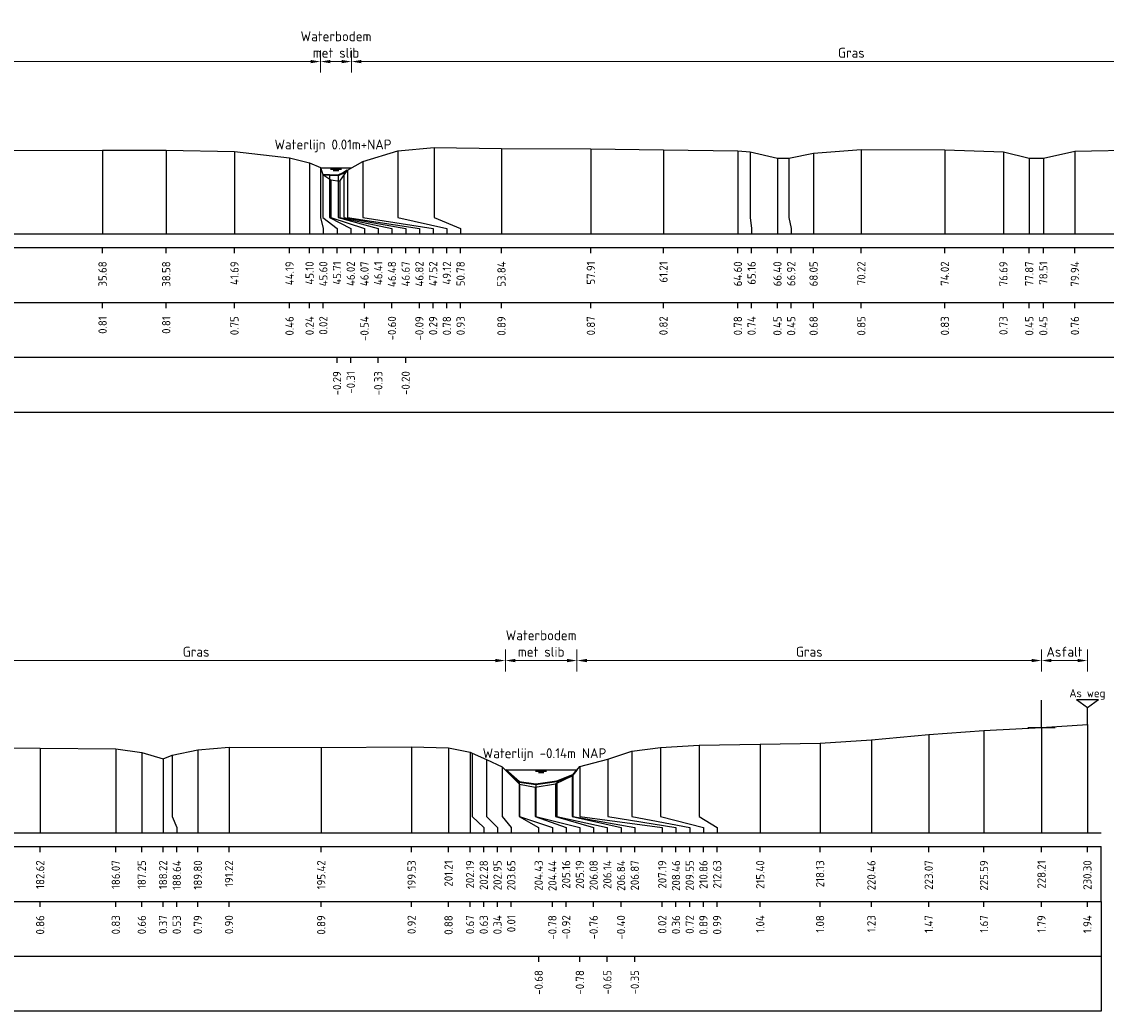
# Model space of a CAD drawing. Header units: metres. Extents: x 132725 to 140175, y 414354 to 417094.
# Tile 17 of 61: x 139882 to 139932, y 416329 to 416374. Entities that reach past the tile are written whole.
import ezdxf
from ezdxf.enums import TextEntityAlignment as Align

# ---------------------------------------------------------------- set-up
doc = ezdxf.new("R2010")
doc.units = ezdxf.units.M
doc.header["$PDMODE"] = 35
doc.header["$PDSIZE"] = 0.075
doc.layers.get('Defpoints').update_dxf_attribs({"true_color": 0x806000})
for name, color, linetype, lineweight in [('B-ME-AM-AS-SD', 10, 'Continuous', 25), ('B-ME-GW-MAAIVELD-GD', 8, 'GW-MAAIVELD', 25), ('B-ME-VH-KANT ASFALT-SD', 7, 'Continuous', 25), ('X-ME-AL-PROFIEL_BOVENKANT SLIB-GD', 42, 'Continuous', 35), ('X-XX-AL-DETAIL1-M', 7, 'Continuous', 18), ('X-XX-AL-NAP-T18', 7, 'Continuous', 18)]:
    doc.layers.add(name, color=color, linetype=linetype, lineweight=lineweight)
doc.layers.add('X-ME-AL-PROFIEL_WATERLIJN-GD', color=150, linetype='Continuous')
doc.layers.add('X-ME-AL-PROFIELRASTER-S', color=7, linetype='Continuous')
doc.styles.add('NLCS-ISO-ANNOTATIEF-T18', font='NLCS-ISO.ttf', dxfattribs={"height": 1.8})
doc.styles.add('NLCS-ISO-ANNOTATIVE-T18', font='NLCS-ISO.ttf', dxfattribs={"height": 1.8})
doc.linetypes.add('GW-MAAIVELD', pattern='A,12,[40,NLCS.SHX,S=1,R=0,X=0,Y=-0.5],12', length=24)
doc.dimstyles.new('NLCS-ANNOTATIEF-T18-PIJL_L2_H0', dxfattribs={"dimtxt": 2.5, "dimasz": 1.8, "dimexe": 2, "dimexo": 2, "dimgap": 0.7, "dimtad": 1, "dimzin": 0, "dimdsep": 46, "dimtxsty": 'NLCS-ISO-ANNOTATIEF-T18', "dimcen": 0, "dimdle": 2, "dimclrd": 256, "dimclre": 256, "dimclrt": 10, "dimaunit": 2, "dimadec": 0, "dimazin": 0, "dimtfac": 1, "dimtdec": 3, "dimtofl": 0, "dimtmove": 0, "dimatfit": 3, "dimfxl": 2, "dimfxlon": 1, "dimtfillclr": 256, "dimtolj": 1, "dimtzin": 0, "dimlwd": -1, "dimlwe": -1, "dimarcsym": 0})

# ---------------------------------------------------------------- blocks, each defined once
blk = doc.blocks.new('SAL-PROFIELRASTER_BALK_EIND1-SOD')
at = {"color": 0, "linetype": 'ByBlock', "lineweight": -2}
blk.add_line((1, -12.5), (1, -2.5), dxfattribs=at)
at = {"color": 0, "linetype": 'ByBlock', "lineweight": -2, "flags": 128}
for points in [[(0, 0), (1, 0)], [(0, -2.5), (1, -2.5)], [(0, -12.5), (1, -12.5)]]:
    blk.add_lwpolyline(points, dxfattribs=at)
blk = doc.blocks.new('SAL-PROFIELRASTER_BALK_EIND2-SOD')
at = {"color": 0, "linetype": 'ByBlock', "lineweight": -2}
for p, q in [((1, -2.5), (1, -12.5)), ((1, -12.5), (0, -12.5))]:
    blk.add_line(p, q, dxfattribs=at)
blk = doc.blocks.new('SAL-PROFIELRASTER_BALK_DATA-SOD')
at = {"color": 0, "linetype": 'ByBlock', "lineweight": -2}
blk.add_lwpolyline([(0, -3.5), (0, -2.5)], dxfattribs=at)
at = {"color": 0, "linetype": 'ByBlock', "lineweight": -2, "style": 'NLCS-ISO-ANNOTATIVE-T18'}
blk.add_attdef('GETAL', text='', height=1.5, rotation=90, dxfattribs=at).set_placement((0.75, -5), align=Align.RIGHT)
blk = doc.blocks.new('SAL-PROFIELRASTER_AANHAAL-SOD')
at = {"color": 9, "linetype": 'ByBlock', "lineweight": -2, "flags": 128}
blk.add_lwpolyline([(0, 1), (0, 0)], dxfattribs=at)
blk = doc.blocks.new('SAL-PROFIELRASTER_AANHAAL_STAGGER-SOD')
at = {"color": 9, "linetype": 'ByBlock', "lineweight": -2, "flags": 128}
for points in [[(0, 0), (0, -0.25)], [(0, -0.25), (1, -0.75)], [(1, -0.75), (1, -1)]]:
    blk.add_lwpolyline(points, dxfattribs=at)
blk = doc.blocks.new('*D242')
at = {"layer": 'Defpoints', "color": 0, "transparency": 16777216}
for p in [(139861.032, 416372.323), (139861.032, 416367.487), (139895.734, 416367.487)]:
    blk.add_point(p, dxfattribs=at)
at = {"layer": 'X-XX-AL-DETAIL1-M', "transparency": 16777216}
for p, q in [((139861.032, 416371.823), (139861.032, 416372.823)), ((139895.734, 416371.823), (139895.734, 416372.823)), ((139895.284, 416372.323), (139861.482, 416372.323))]:
    blk.add_line(p, q, dxfattribs=at)
for points in [[(139861.482, 416372.398), (139861.482, 416372.248), (139861.032, 416372.323)], [(139895.284, 416372.398), (139895.284, 416372.248), (139895.734, 416372.323)]]:
    blk.add_solid(points, dxfattribs=at)
at = {"layer": 'X-XX-AL-DETAIL1-M', "color": 10, "transparency": 16777216, "insert": (139878.383, 416372.723), "char_height": 0.45, "attachment_point": 5, "style": 'NLCS-ISO-ANNOTATIEF-T18'}
blk.add_mtext('\\A1;Gras', dxfattribs=at)
blk = doc.blocks.new('*D241')
at = {"layer": 'Defpoints', "color": 0, "transparency": 16777216}
for p in [(139895.734, 416372.323), (139895.734, 416367.487), (139897.138, 416367.487)]:
    blk.add_point(p, dxfattribs=at)
at = {"layer": 'X-XX-AL-DETAIL1-M', "transparency": 16777216}
for p, q in [((139895.734, 416371.823), (139895.734, 416372.823)), ((139897.138, 416371.823), (139897.138, 416372.823)), ((139896.688, 416372.323), (139896.184, 416372.323))]:
    blk.add_line(p, q, dxfattribs=at)
for points in [[(139896.184, 416372.398), (139896.184, 416372.248), (139895.734, 416372.323)], [(139896.688, 416372.398), (139896.688, 416372.248), (139897.138, 416372.323)]]:
    blk.add_solid(points, dxfattribs=at)
at = {"layer": 'X-XX-AL-DETAIL1-M', "color": 10, "transparency": 16777216, "insert": (139896.436, 416373.099), "char_height": 0.45, "attachment_point": 5, "style": 'NLCS-ISO-ANNOTATIEF-T18'}
blk.add_mtext('\\A1;Waterbodem\\Pmet slib', dxfattribs=at)
blk = doc.blocks.new('*D243')
at = {"layer": 'Defpoints', "color": 0, "transparency": 16777216}
for p in [(139897.138, 416372.323), (139897.138, 416367.487), (139942.651, 416367.487)]:
    blk.add_point(p, dxfattribs=at)
at = {"layer": 'X-XX-AL-DETAIL1-M', "transparency": 16777216}
for p, q in [((139897.138, 416371.823), (139897.138, 416372.823)), ((139942.651, 416371.823), (139942.651, 416372.823)), ((139942.201, 416372.323), (139897.588, 416372.323))]:
    blk.add_line(p, q, dxfattribs=at)
for points in [[(139897.588, 416372.398), (139897.588, 416372.248), (139897.138, 416372.323)], [(139942.201, 416372.398), (139942.201, 416372.248), (139942.651, 416372.323)]]:
    blk.add_solid(points, dxfattribs=at)
at = {"layer": 'X-XX-AL-DETAIL1-M', "color": 10, "transparency": 16777216, "insert": (139919.894, 416372.723), "char_height": 0.45, "attachment_point": 5, "style": 'NLCS-ISO-ANNOTATIEF-T18'}
blk.add_mtext('\\A1;Gras', dxfattribs=at)
blk = doc.blocks.new('*D283')
at = {"layer": 'Defpoints', "color": 0, "transparency": 16777216}
for p in [(139872.202, 416345.051), (139872.202, 416340.215), (139904.144, 416340.068)]:
    blk.add_point(p, dxfattribs=at)
at = {"layer": 'X-XX-AL-DETAIL1-M', "transparency": 16777216}
for p, q in [((139872.202, 416344.551), (139872.202, 416345.551)), ((139904.144, 416344.551), (139904.144, 416345.551)), ((139903.694, 416345.051), (139872.652, 416345.051))]:
    blk.add_line(p, q, dxfattribs=at)
for points in [[(139872.652, 416345.126), (139872.652, 416344.976), (139872.202, 416345.051)], [(139903.694, 416345.126), (139903.694, 416344.976), (139904.144, 416345.051)]]:
    blk.add_solid(points, dxfattribs=at)
at = {"layer": 'X-XX-AL-DETAIL1-M', "color": 10, "transparency": 16777216, "insert": (139890.067, 416345.451), "char_height": 0.45, "attachment_point": 5, "style": 'NLCS-ISO-ANNOTATIEF-T18'}
blk.add_mtext('\\A1;Gras', dxfattribs=at)
blk = doc.blocks.new('*D284')
at = {"layer": 'Defpoints', "color": 0, "transparency": 16777216}
for p in [(139904.144, 416345.051), (139904.144, 416340.068), (139907.404, 416340.068)]:
    blk.add_point(p, dxfattribs=at)
at = {"layer": 'X-XX-AL-DETAIL1-M', "transparency": 16777216}
for p, q in [((139904.144, 416344.551), (139904.144, 416345.551)), ((139907.404, 416344.551), (139907.404, 416345.551)), ((139906.954, 416345.051), (139904.594, 416345.051))]:
    blk.add_line(p, q, dxfattribs=at)
for points in [[(139904.594, 416345.126), (139904.594, 416344.976), (139904.144, 416345.051)], [(139906.954, 416345.126), (139906.954, 416344.976), (139907.404, 416345.051)]]:
    blk.add_solid(points, dxfattribs=at)
at = {"layer": 'X-XX-AL-DETAIL1-M', "color": 10, "transparency": 16777216, "insert": (139905.774, 416345.826), "char_height": 0.45, "attachment_point": 5, "style": 'NLCS-ISO-ANNOTATIEF-T18'}
blk.add_mtext('\\A1;Waterbodem\\Pmet slib', dxfattribs=at)
blk = doc.blocks.new('*D285')
at = {"layer": 'Defpoints', "color": 0, "transparency": 16777216}
for p in [(139907.404, 416345.051), (139907.404, 416340.068), (139928.552, 416337.205)]:
    blk.add_point(p, dxfattribs=at)
at = {"layer": 'X-XX-AL-DETAIL1-M', "transparency": 16777216}
for p, q in [((139907.404, 416344.551), (139907.404, 416345.551)), ((139928.552, 416344.551), (139928.552, 416345.551)), ((139928.102, 416345.051), (139907.854, 416345.051))]:
    blk.add_line(p, q, dxfattribs=at)
for points in [[(139907.854, 416345.126), (139907.854, 416344.976), (139907.404, 416345.051)], [(139928.102, 416345.126), (139928.102, 416344.976), (139928.552, 416345.051)]]:
    blk.add_solid(points, dxfattribs=at)
at = {"layer": 'X-XX-AL-DETAIL1-M', "color": 10, "transparency": 16777216, "insert": (139917.978, 416345.451), "char_height": 0.45, "attachment_point": 5, "style": 'NLCS-ISO-ANNOTATIEF-T18'}
blk.add_mtext('\\A1;Gras', dxfattribs=at)
blk = doc.blocks.new('*D286')
at = {"layer": 'Defpoints', "color": 0, "transparency": 16777216}
for p in [(139928.552, 416345.051), (139928.552, 416337.205), (139930.641, 416337.205)]:
    blk.add_point(p, dxfattribs=at)
at = {"layer": 'X-XX-AL-DETAIL1-M', "transparency": 16777216}
for p, q in [((139928.552, 416344.551), (139928.552, 416345.551)), ((139930.641, 416344.551), (139930.641, 416345.551)), ((139930.191, 416345.051), (139929.002, 416345.051))]:
    blk.add_line(p, q, dxfattribs=at)
for points in [[(139929.002, 416345.126), (139929.002, 416344.976), (139928.552, 416345.051)], [(139930.191, 416345.126), (139930.191, 416344.976), (139930.641, 416345.051)]]:
    blk.add_solid(points, dxfattribs=at)
at = {"layer": 'X-XX-AL-DETAIL1-M', "color": 10, "transparency": 16777216, "insert": (139929.597, 416345.451), "char_height": 0.45, "attachment_point": 5, "style": 'NLCS-ISO-ANNOTATIEF-T18'}
blk.add_mtext('\\A1;Asfalt', dxfattribs=at)
blk = doc.blocks.new('SAM-AS-SOD')
at = {"color": 0, "linetype": 'ByBlock', "lineweight": -2}
for p, q in [((0, 3), (-2, 4.5)), ((2, 4.5), (0, 3)), ((0, 0), (0, 3))]:
    blk.add_line(p, q, dxfattribs=at)
at = {"color": 0, "linetype": 'ByBlock', "lineweight": -2, "flags": 128}
blk.add_lwpolyline([(2, 4.5), (-2, 4.5)], dxfattribs=at)
at = {"color": 0, "linetype": 'ByBlock', "lineweight": -2, "style": 'NLCS-ISO-ANNOTATIVE-T18'}
blk.add_attdef('AS', text='', height=1.5, dxfattribs=at).set_placement((0, 4.5), align=Align.BOTTOM_CENTER)
blk = doc.blocks.new('SVH-KANT VERHARDING DWP-SOD')
blk.add_line((0, 0), (0, 0.5))
at = {"flags": 128}
blk.add_lwpolyline([(-0.25, 0), (0.25, 0)], dxfattribs=at)

msp = doc.modelspace()

# ---------------------------------------------------------------- linework, layer by layer
at = {"layer": 'B-ME-GW-MAAIVELD-GD', "ltscale": 0.1, "flags": 128}
for points in [[(139850.128, 416368.238), (139852.654, 416368.314), (139855.788, 416368.249), (139857.884, 416367.944), (139859.002, 416367.619), (139859.474, 416367.18), (139860.082, 416366.728), (139861.726, 416368.042), (139863.249, 416368.251), (139866.368, 416368.272), (139869.883, 416368.316), (139873.222, 416368.249), (139875.535, 416368.173), (139876.855, 416367.89), (139878.283, 416368.173), (139881.286, 416368.271), (139885.807, 416368.282), (139888.705, 416368.286), (139891.813, 416368.227), (139894.319, 416367.939), (139895.232, 416367.714), (139895.731, 416367.496), (139895.843, 416367.185), (139896.196, 416366.936), (139896.607, 416366.882), (139896.952, 416367.385), (139897.652, 416367.77), (139899.252, 416368.259), (139900.908, 416368.409), (139903.968, 416368.366), (139908.037, 416368.351), (139911.342, 416368.297), (139914.728, 416368.254), (139915.29, 416368.221), (139916.531, 416367.931), (139917.05, 416367.923), (139918.174, 416368.16), (139920.349, 416368.326), (139924.151, 416368.306), (139926.818, 416368.209), (139927.994, 416367.928), (139928.636, 416367.928), (139930.071, 416368.239), (139933.116, 416368.305), (139936.253, 416368.331), (139939.918, 416368.245), (139941.766, 416367.992), (139942.512, 416367.72), (139942.96, 416366.968), (139943.398, 416366.93), (139943.97, 416367.608), (139945.756, 416368.057), (139949.725, 416368.247), (139955.483, 416368.176), (139959.949, 416368.16), (139962.111, 416368.185), (139963.758, 416367.987), (139964.6, 416367.674), (139964.941, 416367.84), (139966.247, 416368.163), (139968.507, 416368.253), (139971.381, 416368.249), (139975.61, 416368.184), (139976.912, 416367.952), (139977.635, 416367.673), (139977.94, 416367.862), (139978.931, 416368.099), (139980.41, 416368.207), (139986.724, 416368.252), (139988.528, 416368.102), (139989.906, 416367.873), (139990.558, 416368.054), (139991.754, 416368.183), (139993.84, 416368.242), (139996.281, 416368.274), (139996.879, 416368.288), (139998.644, 416368.221), (139999.859, 416368.007), (140000.429, 416367.817), (140000.721, 416367.727), (140001.004, 416367.805), (140001.187, 416367.945), (140001.437, 416368.009), (140002.63, 416368.194), (140006.64, 416368.265), (140011.78, 416368.267), (140015.268, 416368.286), (140017.927, 416368.211), (140018.852, 416368.075), (140019.912, 416367.835), (140020.621, 416367.422), (140021.043, 416366.794), (140021.448, 416366.941), (140022.183, 416367.69), (140023.156, 416368.145), (140023.481, 416368.176), (140025.981, 416368.311), (140029.637, 416368.371), (140032.751, 416368.336), (140036.193, 416368.302), (140037.375, 416368.139), (140038.344, 416367.848), (140038.764, 416368.008), (140039.928, 416368.262), (140041.349, 416368.379), (140045.544, 416368.366), (140049.658, 416368.4), (140051.339, 416368.352), (140052.318, 416368.144), (140052.412, 416368.102), (140053.073, 416367.816), (140053.781, 416367.487), (140054.568, 416366.695), (140055.285, 416366.56), (140056.21, 416366.716), (140056.966, 416367.076), (140057.313, 416367.492), (140058.586, 416367.833), (140059.679, 416368.194), (140060.99, 416368.37), (140062.755, 416368.471), (140065.529, 416368.518), (140068.254, 416368.558), (140070.591, 416368.708), (140073.202, 416368.949), (140075.716, 416369.142), (140078.334, 416369.267), (140080.424, 416369.413)], [(139700.345, 416340.966), (139702.872, 416341.042), (139706.005, 416340.977), (139708.102, 416340.672), (139709.219, 416340.347), (139709.691, 416339.908), (139710.3, 416339.456), (139711.943, 416340.77), (139713.466, 416340.979), (139716.585, 416341), (139720.1, 416341.044), (139723.44, 416340.977), (139725.752, 416340.901), (139727.072, 416340.618), (139728.5, 416340.901), (139731.503, 416340.999), (139736.025, 416341.01), (139738.923, 416341.014), (139742.031, 416340.955), (139744.537, 416340.667), (139745.45, 416340.442), (139745.948, 416340.224), (139746.06, 416339.913), (139746.414, 416339.664), (139746.824, 416339.61), (139747.17, 416340.113), (139747.87, 416340.498), (139749.47, 416340.987), (139751.125, 416341.137), (139754.186, 416341.094), (139758.254, 416341.079), (139761.56, 416341.025), (139764.946, 416340.982), (139765.507, 416340.949), (139766.748, 416340.659), (139767.267, 416340.651), (139768.392, 416340.888), (139770.566, 416341.054), (139774.368, 416341.034), (139777.036, 416340.937), (139778.211, 416340.656), (139778.853, 416340.656), (139780.288, 416340.967), (139783.334, 416341.033), (139786.47, 416341.059), (139790.136, 416340.973), (139791.984, 416340.72), (139792.73, 416340.448), (139793.177, 416339.696), (139793.615, 416339.658), (139794.187, 416340.336), (139795.973, 416340.785), (139799.942, 416340.975), (139805.701, 416340.904), (139810.166, 416340.888), (139812.328, 416340.913), (139813.975, 416340.715), (139814.817, 416340.402), (139815.158, 416340.568), (139816.465, 416340.891), (139818.725, 416340.981), (139821.598, 416340.977), (139825.827, 416340.912), (139827.129, 416340.68), (139827.852, 416340.401), (139828.158, 416340.59), (139829.148, 416340.827), (139830.628, 416340.935), (139836.942, 416340.98), (139838.745, 416340.83), (139840.123, 416340.601), (139840.775, 416340.782), (139841.971, 416340.911), (139844.057, 416340.97), (139846.499, 416341.002), (139847.096, 416341.016), (139848.861, 416340.949), (139850.076, 416340.735), (139850.647, 416340.545), (139850.938, 416340.455), (139851.221, 416340.533), (139851.405, 416340.673), (139851.655, 416340.737), (139852.848, 416340.922), (139856.858, 416340.993), (139861.998, 416340.995), (139865.485, 416341.014), (139868.144, 416340.939), (139869.069, 416340.803), (139870.13, 416340.563), (139870.838, 416340.15), (139871.26, 416339.522), (139871.666, 416339.669), (139872.401, 416340.418), (139873.373, 416340.873), (139873.699, 416340.904), (139876.198, 416341.039), (139879.854, 416341.099), (139882.968, 416341.064), (139886.411, 416341.03), (139887.593, 416340.867), (139888.562, 416340.576), (139888.981, 416340.736), (139890.146, 416340.99), (139891.566, 416341.107), (139895.761, 416341.094), (139899.876, 416341.128), (139901.557, 416341.08), (139902.536, 416340.872), (139902.63, 416340.83), (139903.29, 416340.544), (139903.998, 416340.215), (139904.785, 416339.423), (139905.503, 416339.288), (139906.428, 416339.444), (139907.184, 416339.804), (139907.531, 416340.22), (139908.803, 416340.561), (139909.896, 416340.922), (139911.207, 416341.098), (139912.973, 416341.199), (139915.746, 416341.246), (139918.472, 416341.286), (139920.808, 416341.436), (139923.419, 416341.677), (139925.933, 416341.87), (139928.552, 416341.995), (139930.641, 416342.141)]]:
    msp.add_lwpolyline(points, dxfattribs=at)
at = {"layer": 'X-ME-AL-PROFIEL_BOVENKANT SLIB-GD'}
for points in [[(139895.843, 416367.185), (139896.143, 416367.163), (139896.537, 416367.148), (139896.797, 416367.273), (139896.952, 416367.385)], [(139904.144, 416340.068), (139904.78, 416339.526), (139905.539, 416339.425), (139906.482, 416339.558), (139907.216, 416339.854), (139907.404, 416340.068)]]:
    msp.add_lwpolyline(points, dxfattribs=at)
at = {"layer": 'X-ME-AL-PROFIEL_WATERLIJN-GD'}
for points in [[(139895.734, 416367.487), (139897.138, 416367.487)], [(139896.186, 416367.426), (139896.686, 416367.426)], [(139896.311, 416367.367), (139896.561, 416367.367)], [(139904.144, 416340.068), (139907.404, 416340.068)], [(139905.524, 416340.007), (139906.024, 416340.007)], [(139905.649, 416339.947), (139905.899, 416339.947)]]:
    msp.add_lwpolyline(points, dxfattribs=at)

# ---------------------------------------------------------------- block references
at = {"layer": 'B-ME-AM-AS-SD', "xscale": 0.25, "yscale": 0.25, "zscale": 0.25}
msp.add_blockref('SAM-AS-SOD', (139930.641, 416342.141), dxfattribs=at).add_auto_attribs({'AS': 'As weg'})
at = {"layer": 'B-ME-VH-KANT ASFALT-SD', "xscale": 2.5, "yscale": 2.5, "zscale": 2.5}
msp.add_blockref('SVH-KANT VERHARDING DWP-SOD', (139928.552, 416341.995), dxfattribs=at)
at = {"layer": 'X-ME-AL-PROFIELRASTER-S'}
for p, yscale in [((139900.908, 416365.477), 2.932), ((139903.968, 416364.477), 3.889), ((139908.037, 416364.477), 3.874), ((139911.342, 416364.477), 3.82), ((139920.349, 416364.477), 3.849), ((139924.151, 416364.477), 3.829), ((139885.807, 416364.477), 3.805), ((139888.705, 416364.477), 3.809), ((139891.813, 416364.477), 3.75), ((139894.319, 416364.477), 3.462), ((139899.252, 416365.477), 2.782), ((139914.728, 416364.477), 3.777), ((139915.29, 416365.477), 2.744), ((139916.531, 416364.477), 3.454), ((139917.05, 416365.477), 2.446), ((139918.174, 416364.477), 3.683), ((139926.818, 416364.477), 3.732), ((139927.994, 416364.477), 3.451), ((139928.636, 416364.477), 3.451), ((139930.071, 416364.477), 3.762), ((139895.232, 416364.477), 3.237), ((139895.731, 416365.477), 2.019), ((139896.952, 416365.477), 1.908), ((139897.652, 416365.477), 2.293), ((139895.843, 416365.477), 1.708), ((139896.143, 416365.477), 1.686), ((139896.196, 416365.477), 1.459), ((139896.537, 416365.477), 1.671), ((139896.607, 416365.477), 1.405), ((139896.797, 416365.477), 1.796), ((139930.641, 416337.205), 4.936), ((139923.419, 416337.205), 4.472), ((139925.933, 416337.205), 4.665), ((139928.552, 416337.205), 4.79), ((139912.973, 416338.205), 2.994), ((139915.746, 416337.205), 4.041), ((139918.472, 416337.205), 4.081), ((139920.808, 416337.205), 4.231), ((139882.968, 416337.205), 3.859), ((139886.411, 416337.205), 3.825), ((139887.593, 416337.205), 3.662), ((139888.981, 416338.205), 2.531), ((139890.146, 416337.205), 3.785), ((139891.566, 416337.205), 3.902), ((139895.761, 416337.205), 3.889), ((139899.876, 416337.205), 3.923), ((139901.557, 416337.205), 3.875), ((139902.536, 416337.205), 3.667), ((139902.63, 416338.205), 2.625), ((139909.896, 416338.205), 2.717), ((139911.207, 416338.205), 2.893), ((139888.562, 416337.205), 3.371), ((139903.29, 416338.205), 2.339), ((139903.998, 416338.205), 2.01), ((139907.531, 416338.205), 2.015), ((139908.803, 416338.205), 2.356), ((139907.184, 416338.205), 1.599), ((139907.216, 416338.205), 1.649), ((139904.78, 416338.205), 1.321), ((139904.785, 416338.205), 1.218), ((139905.503, 416338.205), 1.083), ((139905.539, 416338.205), 1.22), ((139906.428, 416338.205), 1.239), ((139906.482, 416338.205), 1.353)]:
    msp.add_blockref('SAL-PROFIELRASTER_AANHAAL-SOD', p, dxfattribs=dict(at, yscale=yscale))
for p, xscale, zscale in [((139895.731, 416365.477), 0.1265391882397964, 0.1265391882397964), ((139895.843, 416365.477), 0.6395459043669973, 0.6395459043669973), ((139896.143, 416365.477), 0.9638516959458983, 0.9638516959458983), ((139896.196, 416365.477), 1.535934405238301, 1.535934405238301), ((139896.537, 416365.477), 1.8197864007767, 1.8197864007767), ((139896.607, 416365.477), 2.3756076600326, 2.3756076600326), ((139896.797, 416365.477), 2.810453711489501, 2.810453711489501), ((139896.952, 416365.477), 3.279787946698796, 3.279787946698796), ((139897.652, 416365.477), 3.205036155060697, 3.205036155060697), ((139899.252, 416365.477), 2.230036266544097, 2.230036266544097), ((139900.908, 416365.477), 1.199382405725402, 1.199382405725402), ((139915.29, 416365.477), 0.06357684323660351, 0.06357684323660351), ((139917.05, 416365.477), 0.1060005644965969, 0.1060005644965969), ((139888.981, 416338.205), 0.2053949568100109, 0.2053949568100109), ((139902.63, 416338.205), 0.531038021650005, 0.531038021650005), ((139903.29, 416338.205), 0.4951776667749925, 0.4951776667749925), ((139903.998, 416338.205), 0.4124572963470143, 0.4124572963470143), ((139904.78, 416338.205), 0.8803542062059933, 0.8803542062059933), ((139904.785, 416338.205), 1.500476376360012, 1.500476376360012), ((139905.503, 416338.205), 1.407971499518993, 1.407971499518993), ((139905.539, 416338.205), 1.996576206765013, 1.996576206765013), ((139906.428, 416338.205), 1.732777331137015, 1.732777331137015), ((139906.482, 416338.205), 2.304063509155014, 2.304063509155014), ((139907.184, 416338.205), 2.227024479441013, 2.227024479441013), ((139907.216, 416338.205), 2.819957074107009, 2.819957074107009), ((139907.531, 416338.205), 3.755057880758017, 3.755057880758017), ((139908.803, 416338.205), 3.107641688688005, 3.107641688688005), ((139909.896, 416338.205), 2.639459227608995, 2.639459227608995), ((139911.207, 416338.205), 1.953457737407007, 1.953457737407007), ((139912.973, 416338.205), 0.8131117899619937, 0.8131117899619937)]:
    msp.add_blockref('SAL-PROFIELRASTER_AANHAAL_STAGGER-SOD', p, dxfattribs=dict(at, xscale=xscale, zscale=zscale))
at = {"layer": 'X-ME-AL-PROFIELRASTER-S', "xscale": 230.9211082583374, "yscale": 0.25, "zscale": 230.9211082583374}
for name, p in [('SAL-PROFIELRASTER_BALK_EIND1-SOD', (139850.128, 416364.477)), ('SAL-PROFIELRASTER_BALK_EIND2-SOD', (139850.128, 416361.977)), ('SAL-PROFIELRASTER_BALK_EIND2-SOD', (139850.128, 416359.477)), ('SAL-PROFIELRASTER_BALK_EIND1-SOD', (139700.345, 416337.205)), ('SAL-PROFIELRASTER_BALK_EIND2-SOD', (139700.345, 416334.705)), ('SAL-PROFIELRASTER_BALK_EIND2-SOD', (139700.345, 416332.205))]:
    msp.add_blockref(name, p, dxfattribs=at)
at = {"layer": 'X-ME-AL-PROFIELRASTER-S', "xscale": 0.25, "yscale": 0.25, "zscale": 0.25}
for p, values in [((139885.807, 416364.477), {'GETAL': '35.68'}), ((139888.705, 416364.477), {'GETAL': '38.58'}), ((139891.813, 416364.477), {'GETAL': '41.69'}), ((139894.319, 416364.477), {'GETAL': '44.19'}), ((139895.232, 416364.477), {'GETAL': '45.10'}), ((139895.857, 416364.477), {'GETAL': '45.60'}), ((139896.482, 416364.477), {'GETAL': '45.71'}), ((139897.107, 416364.477), {'GETAL': '46.02'}), ((139897.732, 416364.477), {'GETAL': '46.07'}), ((139898.357, 416364.477), {'GETAL': '46.41'}), ((139898.982, 416364.477), {'GETAL': '46.48'}), ((139899.607, 416364.477), {'GETAL': '46.67'}), ((139900.232, 416364.477), {'GETAL': '46.82'}), ((139900.857, 416364.477), {'GETAL': '47.52'}), ((139901.482, 416364.477), {'GETAL': '49.12'}), ((139902.107, 416364.477), {'GETAL': '50.78'}), ((139903.968, 416364.477), {'GETAL': '53.84'}), ((139908.037, 416364.477), {'GETAL': '57.91'}), ((139911.342, 416364.477), {'GETAL': '61.21'}), ((139914.728, 416364.477), {'GETAL': '64.60'}), ((139915.353, 416364.477), {'GETAL': '65.16'}), ((139916.531, 416364.477), {'GETAL': '66.40'}), ((139917.156, 416364.477), {'GETAL': '66.92'}), ((139918.174, 416364.477), {'GETAL': '68.05'}), ((139920.349, 416364.477), {'GETAL': '70.22'}), ((139924.151, 416364.477), {'GETAL': '74.02'}), ((139926.818, 416364.477), {'GETAL': '76.69'}), ((139927.994, 416364.477), {'GETAL': '77.87'}), ((139928.636, 416364.477), {'GETAL': '78.51'}), ((139930.071, 416364.477), {'GETAL': '79.94'}), ((139885.807, 416361.977), {'GETAL': '0.81'}), ((139888.705, 416361.977), {'GETAL': '0.81'}), ((139891.813, 416361.977), {'GETAL': '0.75'}), ((139894.319, 416361.977), {'GETAL': '0.46'}), ((139895.232, 416361.977), {'GETAL': '0.24'}), ((139895.857, 416361.977), {'GETAL': '0.02'}), ((139897.732, 416361.977), {'GETAL': '-0.54'}), ((139898.982, 416361.977), {'GETAL': '-0.60'}), ((139900.232, 416361.977), {'GETAL': '-0.09'}), ((139900.857, 416361.977), {'GETAL': '0.29'}), ((139901.482, 416361.977), {'GETAL': '0.78'}), ((139902.107, 416361.977), {'GETAL': '0.93'}), ((139903.968, 416361.977), {'GETAL': '0.89'}), ((139908.037, 416361.977), {'GETAL': '0.87'}), ((139911.342, 416361.977), {'GETAL': '0.82'}), ((139914.728, 416361.977), {'GETAL': '0.78'}), ((139915.353, 416361.977), {'GETAL': '0.74'}), ((139916.531, 416361.977), {'GETAL': '0.45'}), ((139917.156, 416361.977), {'GETAL': '0.45'}), ((139918.174, 416361.977), {'GETAL': '0.68'}), ((139920.349, 416361.977), {'GETAL': '0.85'}), ((139924.151, 416361.977), {'GETAL': '0.83'}), ((139926.818, 416361.977), {'GETAL': '0.73'}), ((139927.994, 416361.977), {'GETAL': '0.45'}), ((139928.636, 416361.977), {'GETAL': '0.45'}), ((139930.071, 416361.977), {'GETAL': '0.76'}), ((139896.482, 416359.477), {'GETAL': '-0.29'}), ((139897.107, 416359.477), {'GETAL': '-0.31'}), ((139898.357, 416359.477), {'GETAL': '-0.33'}), ((139899.607, 416359.477), {'GETAL': '-0.20'}), ((139882.968, 416337.205), {'GETAL': '182.62'}), ((139886.411, 416337.205), {'GETAL': '186.07'}), ((139887.593, 416337.205), {'GETAL': '187.25'}), ((139888.562, 416337.205), {'GETAL': '188.22'}), ((139889.187, 416337.205), {'GETAL': '188.64'}), ((139890.146, 416337.205), {'GETAL': '189.80'}), ((139891.566, 416337.205), {'GETAL': '191.22'}), ((139895.761, 416337.205), {'GETAL': '195.42'}), ((139899.876, 416337.205), {'GETAL': '199.53'}), ((139901.557, 416337.205), {'GETAL': '201.21'}), ((139902.536, 416337.205), {'GETAL': '202.19'}), ((139903.161, 416337.205), {'GETAL': '202.28'}), ((139903.786, 416337.205), {'GETAL': '202.95'}), ((139904.411, 416337.205), {'GETAL': '203.65'}), ((139905.661, 416337.205), {'GETAL': '204.43'}), ((139906.286, 416337.205), {'GETAL': '204.44'}), ((139906.911, 416337.205), {'GETAL': '205.16'}), ((139907.536, 416337.205), {'GETAL': '205.19'}), ((139908.161, 416337.205), {'GETAL': '206.08'}), ((139908.786, 416337.205), {'GETAL': '206.14'}), ((139909.411, 416337.205), {'GETAL': '206.84'}), ((139910.036, 416337.205), {'GETAL': '206.87'}), ((139911.286, 416337.205), {'GETAL': '207.19'}), ((139911.911, 416337.205), {'GETAL': '208.46'}), ((139912.536, 416337.205), {'GETAL': '209.55'}), ((139913.161, 416337.205), {'GETAL': '210.86'}), ((139913.786, 416337.205), {'GETAL': '212.63'}), ((139915.746, 416337.205), {'GETAL': '215.40'}), ((139918.472, 416337.205), {'GETAL': '218.13'}), ((139920.808, 416337.205), {'GETAL': '220.46'}), ((139923.419, 416337.205), {'GETAL': '223.07'}), ((139925.933, 416337.205), {'GETAL': '225.59'}), ((139928.552, 416337.205), {'GETAL': '228.21'}), ((139930.641, 416337.205), {'GETAL': '230.30'}), ((139882.968, 416334.705), {'GETAL': '0.86'}), ((139886.411, 416334.705), {'GETAL': '0.83'}), ((139887.593, 416334.705), {'GETAL': '0.66'}), ((139888.562, 416334.705), {'GETAL': '0.37'}), ((139889.187, 416334.705), {'GETAL': '0.53'}), ((139890.146, 416334.705), {'GETAL': '0.79'}), ((139891.566, 416334.705), {'GETAL': '0.90'}), ((139895.761, 416334.705), {'GETAL': '0.89'}), ((139899.876, 416334.705), {'GETAL': '0.92'}), ((139901.557, 416334.705), {'GETAL': '0.88'}), ((139902.536, 416334.705), {'GETAL': '0.67'}), ((139903.161, 416334.705), {'GETAL': '0.63'}), ((139903.786, 416334.705), {'GETAL': '0.34'}), ((139904.411, 416334.705), {'GETAL': '0.01'}), ((139906.286, 416334.705), {'GETAL': '-0.78'}), ((139906.911, 416334.705), {'GETAL': '-0.92'}), ((139908.161, 416334.705), {'GETAL': '-0.76'}), ((139909.411, 416334.705), {'GETAL': '-0.40'}), ((139911.286, 416334.705), {'GETAL': '0.02'}), ((139911.911, 416334.705), {'GETAL': '0.36'}), ((139912.536, 416334.705), {'GETAL': '0.72'}), ((139913.161, 416334.705), {'GETAL': '0.89'}), ((139913.786, 416334.705), {'GETAL': '0.99'}), ((139915.746, 416334.705), {'GETAL': '1.04'}), ((139918.472, 416334.705), {'GETAL': '1.08'}), ((139920.808, 416334.705), {'GETAL': '1.23'}), ((139923.419, 416334.705), {'GETAL': '1.47'}), ((139925.933, 416334.705), {'GETAL': '1.67'}), ((139928.552, 416334.705), {'GETAL': '1.79'}), ((139930.641, 416334.705), {'GETAL': '1.94'}), ((139905.661, 416332.205), {'GETAL': '-0.68'}), ((139907.536, 416332.205), {'GETAL': '-0.78'}), ((139908.786, 416332.205), {'GETAL': '-0.65'}), ((139910.036, 416332.205), {'GETAL': '-0.35'})]:
    msp.add_blockref('SAL-PROFIELRASTER_BALK_DATA-SOD', p, dxfattribs=at).add_auto_attribs(values)

# ---------------------------------------------------------------- texts
at = {"layer": 'X-XX-AL-NAP-T18', "color": 10, "char_height": 0.45, "width": 15.43377, "attachment_point": 7, "style": 'NLCS-ISO-ANNOTATIEF-T18'}
for s, insert in [('Waterlijn 0.01m+NAP', (139893.636, 416368.187)), ('Waterlijn -0.14m NAP', (139903.111, 416340.47))]:
    msp.add_mtext(s, dxfattribs=dict(at, insert=insert))

# ---------------------------------------------------------------- dimensions: what is measured, and where the dimension line sits
at = {"layer": 'X-XX-AL-DETAIL1-M'}
for base, p1, p2, text, picture, middle in [((139895.734, 416372.323), (139897.138, 416367.487), (139895.734, 416367.487), 'Waterbodem\\Pmet slib', '*D241', (139896.436, 416372.323)), ((139861.032, 416372.323), (139895.734, 416367.487), (139861.032, 416367.487), 'Gras', '*D242', (139878.383, 416372.323)), ((139897.138, 416372.323), (139942.651, 416367.487), (139897.138, 416367.487), 'Gras', '*D243', (139919.894, 416372.323)), ((139904.144, 416345.051), (139907.404, 416340.068), (139904.144, 416340.068), 'Waterbodem\\Pmet slib', '*D284', (139905.774, 416345.051)), ((139872.202, 416345.051), (139904.144, 416340.068), (139872.202, 416340.215), 'Gras', '*D283', (139890.067, 416345.051)), ((139907.404, 416345.051), (139928.552, 416337.205), (139907.404, 416340.068), 'Gras', '*D285', (139917.978, 416345.051)), ((139928.552, 416345.051), (139930.641, 416337.205), (139928.552, 416337.205), 'Asfalt', '*D286', (139929.597, 416345.051))]:
    dim = msp.add_linear_dim(base=base, p1=p1, p2=p2, text=text, dimstyle='NLCS-ANNOTATIEF-T18-PIJL_L2_H0', dxfattribs=at)
    dim.commit()
    dim.dimension.update_dxf_attribs({"geometry": picture, "text_midpoint": middle, "dimtype": 160})

doc.saveas('drawing.dxf')
